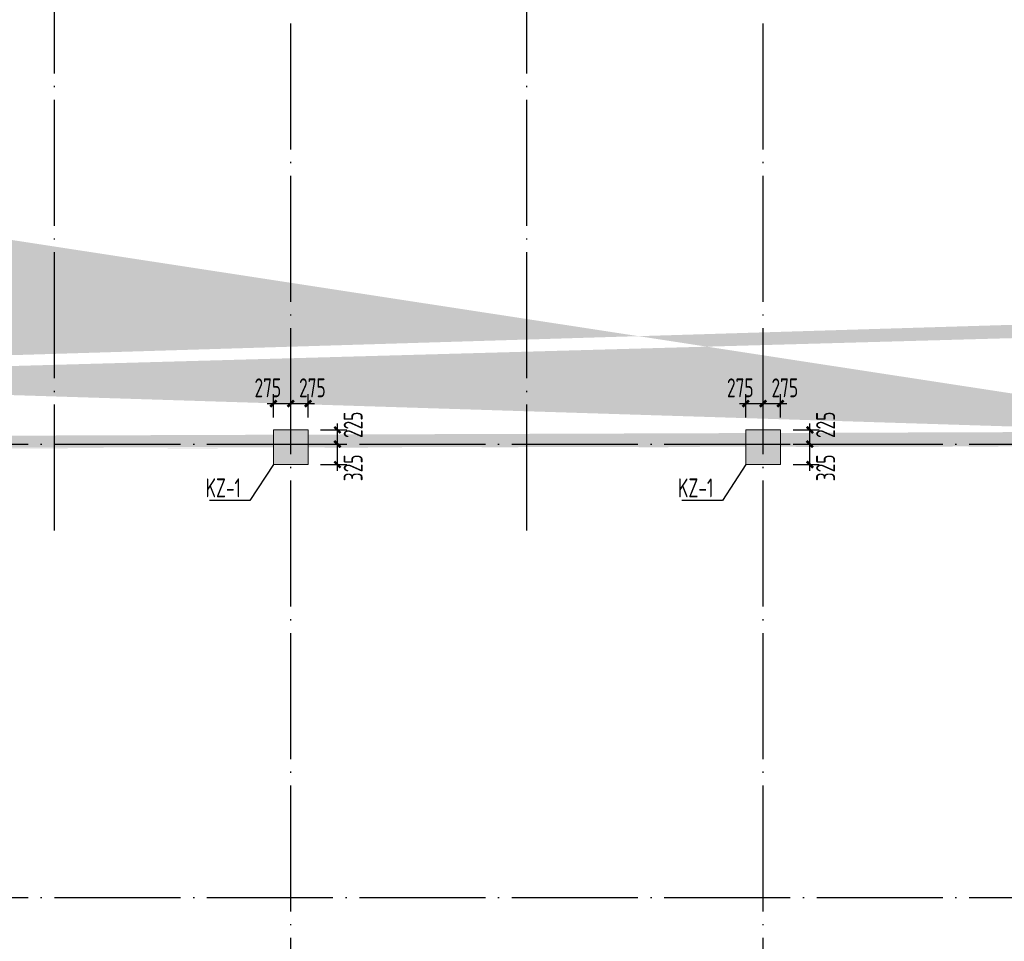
# Model space of a CAD drawing. Extents: x 200000 to 305984, y 78780 to 142585.
# Tile 18 of 25: x 259078 to 274709, y 99989 to 114622. Entities that reach past the tile are written whole.
import ezdxf

# ---------------------------------------------------------------- set-up
doc = ezdxf.new("R2010")
doc.units = 0
doc.header["$LTSCALE"] = 1000
doc.linetypes.add('DOTE', pattern=[2.42, 2, -0.2, 0.02, -0.2])
doc.layers.get('0').update_dxf_attribs({"linetype": 'CONTINUOUS'})
doc.layers.get('Defpoints').update_dxf_attribs({"linetype": 'CONTINUOUS'})
doc.layers.add('S-COLU', color=6, linetype='CONTINUOUS', lineweight=0, transparency=0.54)
for name, color, linetype in [('S-COLU_DE_TEXT', 7, 'CONTINUOUS'), ('S-COLU_HATCH', 254, 'CONTINUOUS'), ('S-DOTE', 253, 'DOTE'), ('S-PUB_DIM', 3, 'CONTINUOUS'), ('S-TEXT', 7, 'CONTINUOUS'), ('S-WALL', 2, 'CONTINUOUS')]:
    doc.layers.add(name, color=color, linetype=linetype)
doc.layers.add('S-COLU_TH', color=6, linetype='CONTINUOUS', lineweight=0)
doc.styles.add('TSSD_DIMENSION_T3', font='tssdeng.shx', dxfattribs={"width": 0.7, "bigfont": 'Tssdchn.shx'})
doc.styles.add('TSSD_Rein', font='tssdeng.shx', dxfattribs={"width": 0.7, "bigfont": 'Tssdchn.shx'})
doc.dimstyles.new('TSSD_100_100&&100', dxfattribs={"dimtxt": 300, "dimasz": 100, "dimexe": 150, "dimexo": 200, "dimgap": 100, "dimtad": 1, "dimdec": 0, "dimzin": 0, "dimdsep": 46, "dimtxsty": 'TSSD_DIMENSION_T3', "dimblk": 'ARCHTICK', "dimcen": 0, "dimdle": 100, "dimclrt": 7, "dimadec": 0, "dimazin": 0, "dimtfac": 1, "dimtdec": 0, "dimtix": 1, "dimtmove": 2, "dimatfit": 3, "dimfxl": 10000, "dimtolj": 1, "dimtzin": 0, "dimarcsym": 0})

# ---------------------------------------------------------------- blocks, each defined once
blk = doc.blocks.new('A$C338D70EA')
at = {"layer": 'S-DOTE', "linetype": 'DOTE'}
for p, q in [((56950, 2250), (56950, 34114.7)), ((64450, 2250), (64450, 34114.7)), ((4800, 14509.5), (80450, 14509.5)), ((4800, 7309.5), (80450, 7309.5))]:
    blk.add_line(p, q, dxfattribs=at)
blk = doc.blocks.new('A$C1D0C3E71')
at = {"layer": 'S-COLU_HATCH'}
h = blk.add_hatch(color=256, dxfattribs=at)
h.paths.add_polyline_path([(43150, 24000), (43700, 24000), (43700, 24550), (43150, 24550)], flags=17)
edge = h.paths.add_edge_path()
edge.add_line((42750, 24350), (42750, 24550))
edge.add_line((41750, 24350), (41750, 24550))
edge.add_line((66400, 19075), (66150, 19075))
edge.add_line((66400, 22075), (66150, 22075))
edge.add_line((33500, 19075), (33250, 19075))
edge.add_line((33500, 22075), (33250, 22075))
edge.add_line((30300, 19075), (30050, 19075))
edge.add_line((30300, 22075), (30050, 22075))
edge.add_line((8150, 19075), (7900, 19075))
edge.add_line((8150, 22075), (7900, 22075))
edge.add_line((43400, 23775), (43400, 24000))
edge.add_line((43950, 17800), (43700, 17800))
edge.add_line((43700, 17200), (43700, 17800))
edge.add_line((43950, 17200), (43950, 17800))
edge.add_line((41350, 17800), (41100, 17800))
edge.add_line((41100, 17200), (41100, 17800))
edge.add_line((41350, 17200), (41350, 17800))
edge.add_line((33250, 22075), (33250, 24000))
edge.add_line((33250, 17200), (33250, 19075))
edge.add_line((33500, 22075), (33500, 24000))
edge.add_line((33500, 17200), (33500, 19075))
edge.add_line((30050, 22075), (30050, 24000))
edge.add_line((30050, 17200), (30050, 19075))
edge.add_line((30300, 22075), (30300, 24000))
edge.add_line((30300, 17200), (30300, 19075))
edge.add_line((7900, 22075), (7900, 24000))
edge.add_line((7900, 17200), (7900, 19075))
edge.add_line((8150, 22075), (8150, 24000))
edge.add_line((8150, 17200), (8150, 19075))
edge.add_line((1050, 16650), (1050, 16900))
edge.add_line((550, 16900), (1050, 16900))
edge.add_line((550, 16650), (1050, 16650))
edge.add_line((74300, 20350), (74050, 20350))
edge.add_line((74050, 20350), (74050, 24000))
edge.add_line((74300, 20350), (74300, 24000))
edge.add_line((74300, 17850), (74050, 17850))
edge.add_line((74050, 17200), (74050, 17850))
edge.add_line((74300, 17200), (74300, 17850))
edge.add_line((250, 20350), (250, 24000))
edge.add_line((250, 17200), (250, 17850))
edge.add_line((66700, 7650), (67800, 7650))
edge.add_line((66700, 7400), (67800, 7400))
edge.add_line((44250, 7350), (45275, 7350))
edge.add_line((44250, 7100), (45275, 7100))
edge.add_line((550, 7650), (1650, 7650))
edge.add_line((550, 7400), (1650, 7400))
edge.add_line((74300, 9425), (74050, 9425))
edge.add_line((74050, 7650), (74050, 9425))
edge.add_line((74300, 7650), (74300, 9425))
edge.add_line((66150, 7650), (66150, 9425))
edge.add_line((66400, 7650), (66400, 9425))
edge.add_line((7900, 7650), (7900, 9425))
edge.add_line((8150, 7650), (8150, 9425))
edge.add_line((250, 7650), (250, 9425))
edge.add_line((66150, 9425), (66400, 9425))
edge.add_line((44000, 9425), (44250, 9425))
edge.add_line((30050, 9425), (30300, 9425))
edge.add_line((7900, 9425), (8150, 9425))
edge.add_line((72650, 7400), (72650, 7650))
edge.add_line((67800, 7650), (67800, 7400))
edge.add_line((45275, 7350), (45275, 7100))
edge.add_line((29025, 7100), (29025, 7350))
edge.add_line((6500, 7400), (6500, 7650))
edge.add_line((1650, 7650), (1650, 7400))
edge.add_line((72650, 7650), (73750, 7650))
edge.add_line((72650, 7400), (73750, 7400))
edge.add_line((29025, 7350), (30050, 7350))
edge.add_line((29025, 7100), (30050, 7100))
edge.add_line((6500, 7650), (7600, 7650))
edge.add_line((6500, 7400), (7600, 7400))
edge.add_line((43400, 21375), (43150, 21375))
edge.add_line((43150, 21375), (43150, 21900))
edge.add_line((41350, 21375), (41100, 21375))
edge.add_line((41350, 21375), (41350, 21900))
edge.add_line((41349, 22150), (43150, 22150))
edge.add_line((41349, 21900), (43150, 21900))
edge.add_line((43400, 23775), (43150, 23775))
edge.add_line((43150, 23775), (43150, 24000))
edge.add_line((43400, 22375), (43150, 22375))
edge.add_line((43150, 22150), (43150, 22375))
edge.add_line((43400, 22375), (43400, 21375))
edge.add_line((41350, 23775), (41100, 23775))
edge.add_line((41100, 23775), (41100, 24000))
edge.add_line((41350, 23775), (41350, 24000))
edge.add_line((41350, 22375), (41100, 22375))
edge.add_line((41100, 22375), (41100, 21375))
edge.add_line((41350, 22150), (41350, 22375))
edge.add_line((73250, 16650), (73250, 16900))
edge.add_line((73250, 16900), (73750, 16900))
edge.add_line((73250, 16650), (73750, 16650))
edge.add_line((73250, 24000), (73250, 24250))
edge.add_line((73250, 24250), (73750, 24250))
edge.add_line((73250, 24000), (73750, 24000))
edge.add_line((6600, 16650), (6600, 16900))
edge.add_line((6600, 16900), (7600, 16900))
edge.add_line((6600, 16650), (7600, 16650))
edge.add_line((6600, 24000), (6600, 24250))
edge.add_line((6600, 24250), (7600, 24250))
edge.add_line((6600, 24000), (7600, 24000))
edge.add_line((44000, 7650), (44000, 9425))
edge.add_line((44250, 7650), (44250, 9425))
edge.add_line((30050, 7650), (30050, 9425))
edge.add_line((30300, 7650), (30300, 9425))
edge.add_line((67700, 24000), (67700, 24250))
edge.add_line((66700, 24250), (67700, 24250))
edge.add_line((66700, 24000), (67700, 24000))
edge.add_line((42750, 24550), (43350, 24550))
edge.add_line((41350, 24550), (41750, 24550))
edge.add_line((42750, 24350), (43150, 24350))
edge.add_line((41350, 24350), (41750, 24350))
edge.add_line((32525, 24300), (32525, 24550))
edge.add_line((32525, 24550), (32950, 24550))
edge.add_line((32525, 24300), (32950, 24300))
edge.add_line((31025, 24300), (31025, 24550))
edge.add_line((30600, 24550), (31025, 24550))
edge.add_line((30600, 24300), (31025, 24300))
edge.add_line((1050, 24000), (1050, 24250))
edge.add_line((550, 24250), (1050, 24250))
edge.add_line((550, 24000), (1050, 24000))
edge.add_line((67700, 16650), (67700, 16900))
edge.add_line((66700, 16900), (67700, 16900))
edge.add_line((66700, 16650), (67700, 16650))
edge.add_line((42500, 16650), (42500, 16900))
edge.add_line((41350, 16900), (42500, 16900))
edge.add_line((41350, 16650), (42500, 16650))
edge.add_line((32525, 16650), (32525, 16900))
edge.add_line((32525, 16900), (32950, 16900))
edge.add_line((32525, 16650), (32950, 16650))
edge.add_line((31025, 16650), (31025, 16900))
edge.add_line((30600, 16900), (31025, 16900))
edge.add_line((30600, 16650), (31025, 16650))
edge.add_line((66150, 22075), (66150, 24000))
edge.add_line((66150, 17200), (66150, 19075))
edge.add_line((66400, 22075), (66400, 24000))
edge.add_line((66400, 17200), (66400, 19075))
edge.add_line((250, 20350), (0, 20350))
edge.add_line((0, 20350), (0, 24000))
edge.add_line((250, 17850), (0, 17850))
edge.add_line((0, 17200), (0, 17850))
edge.add_line((250, 9425), (0, 9425))
edge.add_line((0, 7650), (0, 9425))
for points in [[(51200, 7100), (51750, 7100), (51750, 7650), (51200, 7650)], [(58700, 7100), (59250, 7100), (59250, 7650), (58700, 7650)]]:
    blk.add_hatch(color=256, dxfattribs=at).paths.add_polyline_path(points, flags=17)
at = {"layer": 'S-COLU'}
for points in [[(51200, 7100), (51750, 7100), (51750, 7650), (51200, 7650)], [(58700, 7100), (59250, 7100), (59250, 7650), (58700, 7650)]]:
    blk.add_lwpolyline(points, close=True, dxfattribs=at)
blk = doc.blocks.new('A$C100C3D72')
at = {"layer": 'S-DOTE', "linetype": 'DOTE'}
for p, q in [((44550, 0), (44550, 20364)), ((52050, 0), (52050, 20364))]:
    blk.add_line(p, q, dxfattribs=at)
blk = doc.blocks.new('_ArchTick')
at = {"color": 0, "linetype": 'ByBlock', "const_width": 0.4}
blk.add_lwpolyline([(-0.5, -0.5), (0.5, 0.5)], dxfattribs=at)
blk = doc.blocks.new('*D228')
at = {"layer": 'Defpoints', "color": 0, "transparency": 16777216}
for p in [(61990, 12254), (61715, 11835), (61990, 11835)]:
    blk.add_point(p, dxfattribs=at)
at = {"layer": 'S-PUB_DIM', "color": 0, "lineweight": -2, "transparency": 16777216}
for p, q in [((61715, 12035), (61715, 12404)), ((61990, 12035), (61990, 12404)), ((61615, 12254), (62090, 12254))]:
    blk.add_line(p, q, dxfattribs=at)
at = {"layer": 'S-PUB_DIM', "color": 0, "lineweight": -2, "transparency": 16777216, "xscale": 100, "yscale": 100, "zscale": 100, "rotation": 180}
blk.add_blockref('_ArchTick', (61715, 12254), dxfattribs=at)
at = {"layer": 'S-PUB_DIM', "color": 0, "lineweight": -2, "transparency": 16777216, "xscale": 100, "yscale": 100, "zscale": 100}
blk.add_blockref('_ArchTick', (61990, 12254), dxfattribs=at)
at = {"layer": 'S-PUB_DIM', "color": 7, "transparency": 16777216, "insert": (62059, 12504), "char_height": 300, "attachment_point": 5, "style": 'TSSD_DIMENSION_T3'}
blk.add_mtext('\\A1;275', dxfattribs=at)
blk = doc.blocks.new('*D229')
at = {"layer": 'Defpoints', "color": 0, "transparency": 16777216}
for p in [(61715, 12254), (61440, 11835), (61715, 11835)]:
    blk.add_point(p, dxfattribs=at)
at = {"layer": 'S-PUB_DIM', "color": 0, "lineweight": -2, "transparency": 16777216}
for p, q in [((61440, 12035), (61440, 12404)), ((61715, 12035), (61715, 12404)), ((61340, 12254), (61815, 12254))]:
    blk.add_line(p, q, dxfattribs=at)
at = {"layer": 'S-PUB_DIM', "color": 0, "lineweight": -2, "transparency": 16777216, "xscale": 100, "yscale": 100, "zscale": 100, "rotation": 180}
blk.add_blockref('_ArchTick', (61440, 12254), dxfattribs=at)
at = {"layer": 'S-PUB_DIM', "color": 0, "lineweight": -2, "transparency": 16777216, "xscale": 100, "yscale": 100, "zscale": 100}
blk.add_blockref('_ArchTick', (61715, 12254), dxfattribs=at)
at = {"layer": 'S-PUB_DIM', "color": 7, "transparency": 16777216, "insert": (61352, 12504), "char_height": 300, "attachment_point": 5, "style": 'TSSD_DIMENSION_T3'}
blk.add_mtext('\\A1;275', dxfattribs=at)
blk = doc.blocks.new('*D230')
at = {"layer": 'Defpoints', "color": 0, "transparency": 16777216}
for p in [(61990, 11610), (62456, 11610), (61990, 11285)]:
    blk.add_point(p, dxfattribs=at)
at = {"layer": 'S-PUB_DIM', "color": 0, "lineweight": -2, "transparency": 16777216}
for p, q in [((62190, 11610), (62606, 11610)), ((62456, 11185), (62456, 11710)), ((62190, 11285), (62606, 11285))]:
    blk.add_line(p, q, dxfattribs=at)
at = {"layer": 'S-PUB_DIM', "color": 0, "lineweight": -2, "transparency": 16777216, "xscale": 100, "yscale": 100, "zscale": 100}
for p, rotation in [((62456, 11610), 90), ((62456, 11285), 270)]:
    blk.add_blockref('_ArchTick', p, dxfattribs=dict(at, rotation=rotation))
at = {"layer": 'S-PUB_DIM', "color": 7, "transparency": 16777216, "insert": (62706, 11233), "char_height": 300, "attachment_point": 5, "rotation": 90, "style": 'TSSD_DIMENSION_T3'}
blk.add_mtext('\\A1;325', dxfattribs=at)
blk = doc.blocks.new('*D231')
at = {"layer": 'Defpoints', "color": 0, "transparency": 16777216}
for p in [(61990, 11835), (62456, 11835), (61990, 11610)]:
    blk.add_point(p, dxfattribs=at)
at = {"layer": 'S-PUB_DIM', "color": 0, "lineweight": -2, "transparency": 16777216}
for p, q in [((62456, 11510), (62456, 11935)), ((62190, 11835), (62606, 11835)), ((62190, 11610), (62606, 11610))]:
    blk.add_line(p, q, dxfattribs=at)
at = {"layer": 'S-PUB_DIM', "color": 0, "lineweight": -2, "transparency": 16777216, "xscale": 100, "yscale": 100, "zscale": 100}
for p, rotation in [((62456, 11835), 90), ((62456, 11610), 270)]:
    blk.add_blockref('_ArchTick', p, dxfattribs=dict(at, rotation=rotation))
at = {"layer": 'S-PUB_DIM', "color": 7, "transparency": 16777216, "insert": (62706, 11916), "char_height": 300, "attachment_point": 5, "rotation": 90, "style": 'TSSD_DIMENSION_T3'}
blk.add_mtext('\\A1;225', dxfattribs=at)
blk = doc.blocks.new('*D232')
at = {"layer": 'Defpoints', "color": 0, "transparency": 16777216}
for p in [(54490, 12254), (54215, 11835), (54490, 11835)]:
    blk.add_point(p, dxfattribs=at)
at = {"layer": 'S-PUB_DIM', "color": 0, "lineweight": -2, "transparency": 16777216}
for p, q in [((54215, 12035), (54215, 12404)), ((54490, 12035), (54490, 12404)), ((54115, 12254), (54590, 12254))]:
    blk.add_line(p, q, dxfattribs=at)
at = {"layer": 'S-PUB_DIM', "color": 0, "lineweight": -2, "transparency": 16777216, "xscale": 100, "yscale": 100, "zscale": 100, "rotation": 180}
blk.add_blockref('_ArchTick', (54215, 12254), dxfattribs=at)
at = {"layer": 'S-PUB_DIM', "color": 0, "lineweight": -2, "transparency": 16777216, "xscale": 100, "yscale": 100, "zscale": 100}
blk.add_blockref('_ArchTick', (54490, 12254), dxfattribs=at)
at = {"layer": 'S-PUB_DIM', "color": 7, "transparency": 16777216, "insert": (54559, 12504), "char_height": 300, "attachment_point": 5, "style": 'TSSD_DIMENSION_T3'}
blk.add_mtext('\\A1;275', dxfattribs=at)
blk = doc.blocks.new('*D233')
at = {"layer": 'Defpoints', "color": 0, "transparency": 16777216}
for p in [(54215, 12254), (53940, 11835), (54215, 11835)]:
    blk.add_point(p, dxfattribs=at)
at = {"layer": 'S-PUB_DIM', "color": 0, "lineweight": -2, "transparency": 16777216}
for p, q in [((53940, 12035), (53940, 12404)), ((54215, 12035), (54215, 12404)), ((53840, 12254), (54315, 12254))]:
    blk.add_line(p, q, dxfattribs=at)
at = {"layer": 'S-PUB_DIM', "color": 0, "lineweight": -2, "transparency": 16777216, "xscale": 100, "yscale": 100, "zscale": 100, "rotation": 180}
blk.add_blockref('_ArchTick', (53940, 12254), dxfattribs=at)
at = {"layer": 'S-PUB_DIM', "color": 0, "lineweight": -2, "transparency": 16777216, "xscale": 100, "yscale": 100, "zscale": 100}
blk.add_blockref('_ArchTick', (54215, 12254), dxfattribs=at)
at = {"layer": 'S-PUB_DIM', "color": 7, "transparency": 16777216, "insert": (53852, 12504), "char_height": 300, "attachment_point": 5, "style": 'TSSD_DIMENSION_T3'}
blk.add_mtext('\\A1;275', dxfattribs=at)
blk = doc.blocks.new('*D234')
at = {"layer": 'Defpoints', "color": 0, "transparency": 16777216}
for p in [(54490, 11610), (54956, 11610), (54490, 11285)]:
    blk.add_point(p, dxfattribs=at)
at = {"layer": 'S-PUB_DIM', "color": 0, "lineweight": -2, "transparency": 16777216}
for p, q in [((54690, 11610), (55106, 11610)), ((54956, 11185), (54956, 11710)), ((54690, 11285), (55106, 11285))]:
    blk.add_line(p, q, dxfattribs=at)
at = {"layer": 'S-PUB_DIM', "color": 0, "lineweight": -2, "transparency": 16777216, "xscale": 100, "yscale": 100, "zscale": 100}
for p, rotation in [((54956, 11610), 90), ((54956, 11285), 270)]:
    blk.add_blockref('_ArchTick', p, dxfattribs=dict(at, rotation=rotation))
at = {"layer": 'S-PUB_DIM', "color": 7, "transparency": 16777216, "insert": (55206, 11233), "char_height": 300, "attachment_point": 5, "rotation": 90, "style": 'TSSD_DIMENSION_T3'}
blk.add_mtext('\\A1;325', dxfattribs=at)
blk = doc.blocks.new('*D235')
at = {"layer": 'Defpoints', "color": 0, "transparency": 16777216}
for p in [(54490, 11835), (54956, 11835), (54490, 11610)]:
    blk.add_point(p, dxfattribs=at)
at = {"layer": 'S-PUB_DIM', "color": 0, "lineweight": -2, "transparency": 16777216}
for p, q in [((54956, 11510), (54956, 11935)), ((54690, 11835), (55106, 11835)), ((54690, 11610), (55106, 11610))]:
    blk.add_line(p, q, dxfattribs=at)
at = {"layer": 'S-PUB_DIM', "color": 0, "lineweight": -2, "transparency": 16777216, "xscale": 100, "yscale": 100, "zscale": 100}
for p, rotation in [((54956, 11835), 90), ((54956, 11610), 270)]:
    blk.add_blockref('_ArchTick', p, dxfattribs=dict(at, rotation=rotation))
at = {"layer": 'S-PUB_DIM', "color": 7, "transparency": 16777216, "insert": (55206, 11916), "char_height": 300, "attachment_point": 5, "rotation": 90, "style": 'TSSD_DIMENSION_T3'}
blk.add_mtext('\\A1;225', dxfattribs=at)
blk = doc.blocks.new('A$C2D3F5EB5')
at = {"layer": 'S-PUB_DIM'}
for base, p1, p2, angle, picture, middle in [((54215.4, 12253.6), (53940.4, 11834.5), (54215.4, 11834.5), 0, '*D233', (53851.5, 12503.6)), ((54490.4, 12253.6), (54215.4, 11834.5), (54490.4, 11834.5), 0, '*D232', (54558.6, 12503.6)), ((61715.4, 12253.6), (61440.4, 11834.5), (61715.4, 11834.5), 0, '*D229', (61351.5, 12503.6)), ((61990.4, 12253.6), (61715.4, 11834.5), (61990.4, 11834.5), 0, '*D228', (62058.6, 12503.6)), ((54956, 11834.5), (54490.4, 11609.5), (54490.4, 11834.5), 90, '*D235', (55206, 11916.4)), ((62456, 11834.5), (61990.4, 11609.5), (61990.4, 11834.5), 90, '*D231', (62706, 11916.4)), ((54956, 11609.5), (54490.4, 11284.5), (54490.4, 11609.5), 90, '*D234', (55206, 11233.5)), ((62456, 11609.5), (61990.4, 11284.5), (61990.4, 11609.5), 90, '*D230', (62706, 11233.5))]:
    dim = blk.add_linear_dim(base=base, p1=p1, p2=p2, angle=angle, dimstyle='TSSD_100_100&&100', dxfattribs=at)
    dim.commit()
    dim.dimension.update_dxf_attribs({"geometry": picture, "text_midpoint": middle, "dimtype": 129})

msp = doc.modelspace()

# ---------------------------------------------------------------- linework, layer by layer
at = {"layer": 'S-COLU_DE_TEXT'}
for p, q in [((263105.6, 107557.8), (262732.8, 106988.6)), ((270605.6, 107557.8), (270232.8, 106988.6))]:
    msp.add_line(p, q, dxfattribs=at)
for points in [[(262732.8, 106988.6), (262091.5, 106988.6)], [(270232.8, 106988.6), (269591.5, 106988.6)]]:
    msp.add_lwpolyline(points, dxfattribs=at)

# ---------------------------------------------------------------- block references
at = {"layer": 'S-COLU_TH'}
msp.add_blockref('A$C100C3D72', (215080.7, 106509.7), dxfattribs=at)
at = {"layer": 'S-PUB_DIM'}
msp.add_blockref('A$C2D3F5EB5', (209165.3, 96273.3), dxfattribs=at)
at = {"layer": 'S-TEXT', "linetype": 'ByBlock'}
msp.add_blockref('A$C338D70EA', (206430.6, 93373.3), dxfattribs=at)
at = {"layer": 'S-WALL'}
msp.add_blockref('A$C1D0C3E71', (211905.6, 100457.8), dxfattribs=at)

# ---------------------------------------------------------------- texts
at = {"layer": 'S-COLU_DE_TEXT', "style": 'TSSD_Rein', "width": 0.7}
for p in [(262028.6, 107038.6), (269528.6, 107038.6)]:
    msp.add_text('KZ-1', height=300, dxfattribs=at).set_placement(p)

doc.saveas('drawing.dxf')
